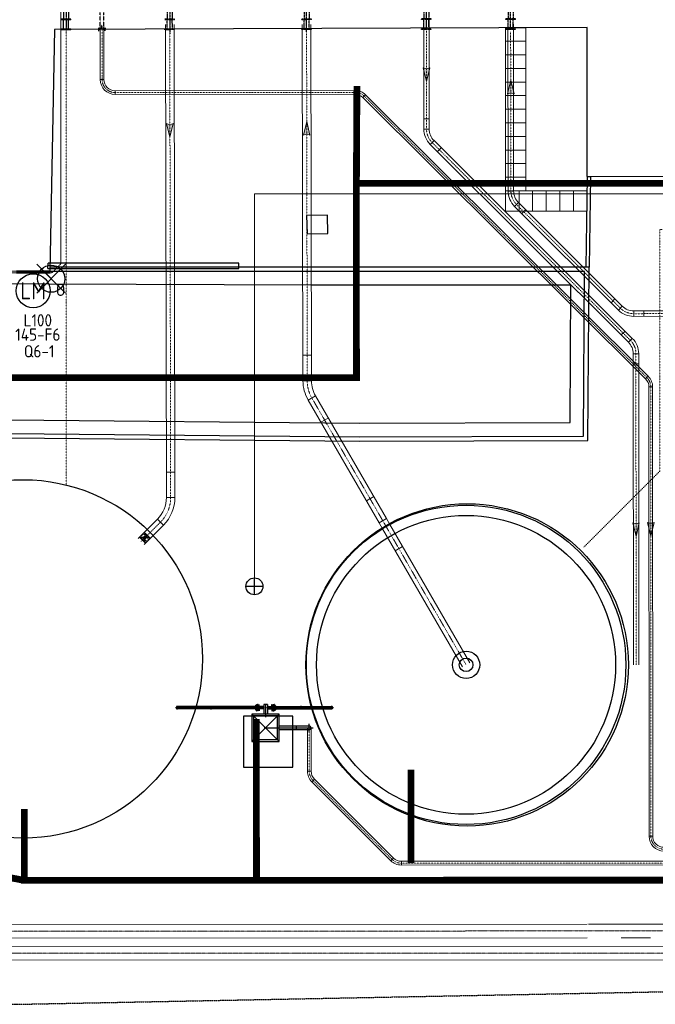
# Model space of a CAD drawing. Header units: metres. Extents: x -270273 to 328371, y -146885 to 591473.
# Tile 22 of 256: x -98333 to -79634, y -55346 to -26363. Entities that reach past the tile are written whole.
import ezdxf
from ezdxf.enums import TextEntityAlignment as Align
from ezdxf.lldxf.tags import DXFTag

# ---------------------------------------------------------------- set-up
doc = ezdxf.new("R2010")
doc.units = ezdxf.units.M
doc.header["$PDMODE"] = 1
for name, pattern in [('CENTER', [2, 1.25, -0.25, 0.25, -0.25]), ('CENTER2', [1.125, 0.75, -0.125, 0.125, -0.125]), ('DASHDOT', [1, 0.5, -0.25, 0, -0.25]), ('DASHED', [19.05, 12.7, -6.35]), ('HIDDEN2', [4.7625, 3.175, -1.5875]), ('RI-AWZI_PROCESLEIDING', [18.45, 6, -1.8, 1.75, -1.8, 1.75, -1.8, 1.75, -1.8]), ('RI-AWZI_SLIBLEIDING', [11, 5, -3, 0, -3]), ('RI-AWZI_TERREINRIOLERING', [19.8, 6, -1.8, 2.4, -1.8, 1.8, -1.8, 2.4, -1.8]), ('STIPPELFIJN', [0.375, 0.25, -0.125]), ('Tauw_L_Center2', [6.499, 4, -0.833, 0.833, -0.833])]:
    doc.linetypes.add(name, pattern=pattern)
doc.layers.get('0').update_dxf_attribs({"color": 151})
for name, color, linetype in [('0H', 6, 'CENTER'), ('0Hu1', 6, 'Continuous'), ('B-ME-IE-VERLICHTING-G', 253, 'Continuous'), ('B-ME-RI-PUT-G', 253, 'Continuous'), ('B-ME-WA-HYDRANT-G', 253, 'Continuous'), ('B-XX-OG-BEBOUWING-G', 1, 'Continuous'), ('B-XX-VH-KANTVERHARDING-G', 253, 'Continuous'), ('B-XX-VH-KANTVERHARDING-GN', 60, 'STIPPELFIJN'), ('B-XX-VH-MOLGOOT-V', 60, 'Continuous'), ('LBH-COLASIT', 6, 'HIDDEN2'), ('ME_N_-_EL999---LLVPE-110_pgr17~H_-----', 135, 'Tauw_L_Center2'), ('ME_N_-_EL999---LLVPE-110_pgr17~W_-----', 135, 'Continuous'), ('ME_N_-_EL999---LLVPE-250_pgr17~H_-----', 135, 'Tauw_L_Center2'), ('ME_N_-_EL999---LLVPE-63_zbr17~H_-----', 135, 'Tauw_L_Center2'), ('ME_N_-_EL999---LLVPE-63_zbr17~W_-----', 135, 'Continuous'), ('ME_N_A_EB00----vervuildelucht~-_-----', 135, 'Continuous'), ('ME_N_A_EB0059--W__afsluiter-65~-_-----', 135, 'Continuous')]:
    doc.layers.add(name, color=color, linetype=linetype)
for name, color, linetype, lineweight in [('B-CO-BC-BETONVORM-G', 50, 'Continuous', 18), ('B-XX-RI-AWZI_PROCESLEIDING-G', 30, 'RI-AWZI_PROCESLEIDING', 18), ('B-XX-RI-AWZI_SLIBLEIDING-G', 40, 'RI-AWZI_SLIBLEIDING', 18), ('B-XX-RI-AWZI_TERREINRIOLERING-G', 211, 'RI-AWZI_TERREINRIOLERING', 18), ('B-XX-VH-GRASBETON-V', 253, 'Continuous', 18), ('ME-CL', 6, 'CENTER2', 18)]:
    doc.layers.add(name, color=color, linetype=linetype, lineweight=lineweight)
doc.layers.add('B-XX-KL-ELEKTRA-G_HDSR', color=190, linetype='HDSR_Elektra', transparency=0.5)
doc.styles.add('BURO-018', font='Isocp.shx', dxfattribs={"height": 360})
doc.styles.add('BURO-025', font='Isocp.shx', dxfattribs={"height": 500})
doc.styles.get("Standard").update_dxf_attribs({"font": 'iv-font.shx'})
tags = doc.linetypes.add('HDSR_Elektra', pattern='A,25,-2,["E",Standard,S=1.5,R=0,X=0,Y=-0.75],-4', length=31).pattern_tags.tags
tags[6] = DXFTag(74, 10)

# ---------------------------------------------------------------- blocks, each defined once
blk = doc.blocks.new('2210065T')
for p, q in [((-92, 32), (-92, 20)), ((-92, 20), (-92, 11)), ((-72, 34), (-90, 34)), ((-90, 9), (-75, 9)), ((-42, 20), (-34, 20)), ((-40, 46), (9, 46)), ((0, 52), (-29, 52)), ((-27, 22), (3, 39)), ((0, 52), (12, 52)), ((8, 44), (12, 51)), ((24, -7), (24, 27)), ((53, 0), (24, 0)), ((26, 34), (30, 41)), ((72, 34), (90, 34)), ((90, 9), (75, 9)), ((92, 32), (93, 20)), ((93, 20), (92, 11)), ((-42, 0), (-34, 0)), ((-10, -12), (-29, -12)), ((3, -19), (-27, -2)), ((8, -24), (12, -31)), ((25, -12), (29, -12)), ((30, -21), (26, -14))]:
    blk.add_line(p, q)
blk.add_circle((0, 10), 75.5)
for centre, radius, start, end in [((-90, 32), 2, 90, 177.5), ((-90, 11), 2, 182.5, 270), ((-42, 28), 8, 156.009, 270), ((0, 10), 53.5, 83.991, 156.009), ((-34, 34), 14, 270, 300), ((-42, 45), 15, 27.8181, 36.7271), ((-4, 51), 14, 300, 330), ((5, 55), 8, 330, 83.991), ((38, 27), 14, 150, 180), ((37, 37), 8, 36.009, 150), ((0, 10), 53.5, 323.991, 36.009), ((90, 32), 2, 2.5, 90), ((90, 11), 2, 270, 357.5), ((-42, -8), 8, 90, 203.991), ((0, 10), 53.5, 203.991, 276.009), ((-42, -5), 15, 262.8119, 272.7577), ((-42, -5), 15, 272.7577, 332.1819), ((-34, -14), 14, 60, 90), ((-4, -31), 14, 30, 60), ((5, -35), 8, 276.009, 30), ((38, -7), 14, 180, 210), ((43, -5), 15, 207.8181, 270), ((37, -17), 8, 210, 323.991), ((43, -5), 15, 270, 277.1881)]:
    blk.add_arc(centre, radius, start, end)
for p in [(0, 46), (0, 0)]:
    blk.add_point(p)
at = {"layer": 'ME-CL'}
for p, q in [((-88, 10), (88, 10)), ((41, 81), (-3, 4)), ((41, -61), (-3, 16)), ((0, 98), (0, -77))]:
    blk.add_line(p, q, dxfattribs=at)
blk = doc.blocks.new('Vuilelucht top')
at = {"layer": 'ME_N_-_EL999---LLVPE-110_pgr17~H_-----'}
for points in [[(0, 707), (0, 308)], [(-38, 0), (1399, 0)]]:
    blk.add_lwpolyline(points, dxfattribs=at)
at = {"layer": 'ME_N_-_EL999---LLVPE-110_pgr17~W_-----', "linetype": 'Continuous'}
for p, q in [((55, 685), (-55, 685)), ((900, 55), (900, -55))]:
    blk.add_line(p, q, dxfattribs=at)
at = {"layer": 'ME_N_-_EL999---LLVPE-110_pgr17~W_-----'}
for points in [[(-55, 685), (-55, 400)], [(55, 685), (55, 400)], [(400, 55), (1285, 55)], [(400, -55), (1285, -55)]]:
    blk.add_lwpolyline(points, dxfattribs=at)
blk.add_arc((1285, 0), 55, 270, 90, dxfattribs=at)
at = {"layer": 'ME_N_-_EL999---LLVPE-250_pgr17~H_-----'}
blk.add_line((1285, -114), (1285, 114), dxfattribs=at)
at = {"layer": 'ME_N_-_EL999---LLVPE-63_zbr17~H_-----'}
for p, q in [((-2600, 542), (-2600, 642)), ((-1600, 542), (-1600, 642)), ((-296, 592), (-296, 624)), ((-296, 624), (-286, 624)), ((-296, 592), (-296, 561)), ((-286, 624), (-273, 629)), ((-286, 624), (-286, 592)), ((-286, 561), (-286, 592)), ((-269, 635), (-269, 685)), ((-269, 592), (-269, 685)), ((-269, 685), (-254, 685)), ((-269, 592), (-269, 500)), ((-254, 685), (-254, 656)), ((-254, 685), (-254, 592)), ((-251, 654), (-254, 656)), ((-254, 500), (-254, 592)), ((-251, 654), (-251, 654)), ((-251, 654), (-251, 592)), ((-251, 532), (-251, 592)), ((-205, 654), (-202, 656)), ((-205, 654), (-205, 654)), ((-205, 654), (-205, 592)), ((-205, 532), (-205, 592)), ((-187, 685), (-202, 685)), ((-202, 685), (-202, 656)), ((-202, 685), (-202, 592)), ((-202, 500), (-202, 592)), ((-187, 635), (-187, 685)), ((-187, 592), (-187, 685)), ((-187, 592), (-187, 500)), ((-170, 624), (-183, 629)), ((-160, 624), (-170, 624)), ((-170, 624), (-170, 592)), ((-170, 561), (-170, 592)), ((-160, 592), (-160, 624)), ((-160, 592), (-160, 561)), ((160, 592), (160, 624)), ((160, 624), (170, 624)), ((160, 592), (160, 561)), ((170, 624), (183, 629)), ((170, 624), (170, 592)), ((170, 561), (170, 592)), ((187, 635), (187, 685)), ((187, 592), (187, 685)), ((187, 685), (202, 685)), ((187, 592), (187, 500)), ((202, 685), (202, 656)), ((202, 685), (202, 592)), ((205, 654), (202, 656)), ((202, 500), (202, 592)), ((205, 654), (205, 654)), ((205, 654), (205, 592)), ((205, 532), (205, 592)), ((251, 654), (254, 656)), ((251, 654), (251, 654)), ((251, 654), (251, 592)), ((251, 532), (251, 592)), ((269, 685), (254, 685)), ((254, 685), (254, 656)), ((254, 685), (254, 592)), ((254, 500), (254, 592)), ((269, 635), (269, 685)), ((269, 592), (269, 685)), ((269, 592), (269, 500)), ((286, 624), (273, 629)), ((296, 624), (286, 624)), ((286, 624), (286, 592)), ((286, 561), (286, 592)), ((296, 592), (296, 624)), ((296, 592), (296, 561)), ((1050, 542), (1050, 642)), ((1950, 542), (1950, 642)), ((-296, 561), (-286, 561)), ((-286, 561), (-273, 556)), ((-269, 550), (-269, 500)), ((-269, 500), (-254, 500)), ((-251, 532), (-254, 529)), ((-254, 500), (-254, 529)), ((-251, 532), (-251, 532)), ((-205, 532), (-202, 529)), ((-205, 532), (-205, 532)), ((-202, 500), (-202, 529)), ((-187, 500), (-202, 500)), ((-187, 550), (-187, 500)), ((-170, 561), (-183, 556)), ((-160, 561), (-170, 561)), ((160, 561), (170, 561)), ((170, 561), (183, 556)), ((187, 550), (187, 500)), ((187, 500), (202, 500)), ((205, 532), (202, 529)), ((202, 500), (202, 529)), ((205, 532), (205, 532)), ((251, 532), (254, 529)), ((251, 532), (251, 532)), ((254, 500), (254, 529)), ((269, 500), (254, 500)), ((269, 550), (269, 500)), ((286, 561), (273, 556)), ((296, 561), (286, 561))]:
    blk.add_line(p, q, dxfattribs=at)
at = {"layer": 'ME_N_-_EL999---LLVPE-63_zbr17~H_-----', "linetype": 'DASHDOT'}
for q in [(-355, 592), (355, 592)]:
    blk.add_line((0, 592), q, dxfattribs=at)
at = {"layer": 'ME_N_-_EL999---LLVPE-63_zbr17~H_-----'}
for points in [[(-55, 592), (-2650, 592)], [(55, 592), (2000, 592)]]:
    blk.add_lwpolyline(points, dxfattribs=at)
for centre, start, end in [((-275, 635), 292.2359, 0), ((-181, 635), 180, 247.7641), ((181, 635), 292.2359, 0), ((275, 635), 180, 247.7641), ((-275, 550), 0, 67.7641), ((-181, 550), 112.2359, 180), ((181, 550), 0, 67.7641), ((275, 550), 112.2359, 180)]:
    blk.add_arc(centre, 6, start, end, dxfattribs=at)
at = {"layer": 'ME_N_-_EL999---LLVPE-63_zbr17~W_-----', "linetype": 'Continuous'}
for p, q in [((-2564, 624), (-2564, 561)), ((-2532, 624), (-2532, 561)), ((-1668, 624), (-1668, 561)), ((-1636, 624), (-1636, 561)), ((-1563, 624), (-1563, 561)), ((-1532, 624), (-1532, 561)), ((982, 624), (982, 561)), ((1013, 624), (1013, 561)), ((1086, 624), (1086, 561)), ((1118, 624), (1118, 561)), ((1882, 624), (1882, 561)), ((1914, 624), (1914, 561))]:
    blk.add_line(p, q, dxfattribs=at)
at = {"layer": 'ME_N_-_EL999---LLVPE-63_zbr17~W_-----'}
for points in [[(-296, 624), (-2600, 624)], [(-55, 624), (-160, 624)], [(55, 624), (160, 624)], [(296, 624), (1950, 624)], [(-296, 561), (-2600, 561)], [(-55, 561), (-160, 561)], [(55, 561), (160, 561)], [(296, 561), (1950, 561)]]:
    blk.add_lwpolyline(points, dxfattribs=at)
for centre, start, end in [((-2600, 592), 90, 270), ((-1600, 592), 270, 90), ((1050, 592), 90, 270), ((1950, 592), 270, 90)]:
    blk.add_arc(centre, 31.5, start, end, dxfattribs=at)
at = {"layer": 'ME_N_A_EB00----vervuildelucht~-_-----'}
for p, q in [((400, 400), (-400, -400)), ((400, -400), (-400, 400))]:
    blk.add_line(p, q, dxfattribs=at)
for points in [[(400, 400), (-400, 400), (-400, -400), (400, -400)], [(350, 350), (-350, 350), (-350, -350), (350, -350)]]:
    blk.add_lwpolyline(points, close=True, dxfattribs=at)
at = {"layer": 'ME_N_A_EB0059--W__afsluiter-65~-_-----', "xscale": -1, "rotation": 270}
blk.add_blockref('2210065T', (-251, 592), dxfattribs=at)
at = {"layer": 'ME_N_A_EB0059--W__afsluiter-65~-_-----', "rotation": 90}
blk.add_blockref('2210065T', (251, 592), dxfattribs=at)
blk = doc.blocks.new('M150600')
for p, q in [((-150, 142.5), (-150, -142.5)), ((-131, 142.5), (-150, 142.5)), ((-131, 142.5), (-131, -142.5)), ((-131, 75), (140.5, 75)), ((140.5, 142.5), (140.5, -142.5)), ((159.5, 142.5), (140.5, 142.5)), ((159.5, 142.5), (159.5, -142.5)), ((431, 75), (159.5, 75)), ((431, 142.5), (431, -142.5)), ((450, 142.5), (431, 142.5)), ((450, 142.5), (450, -142.5)), ((-131, -142.5), (-150, -142.5)), ((-131, -75), (140.5, -75)), ((159.5, -142.5), (140.5, -142.5)), ((431, -75), (159.5, -75)), ((450, -142.5), (431, -142.5))]:
    blk.add_line(p, q)
blk = doc.blocks.new('slibverwerkingsgebouw')
at = {"layer": '0H'}
for p, q in [((11100, -142), (11098, 2909)), ((13578, -141), (13576, 2911)), ((7575, -214), (7573, 2707)), ((499, 1821), (500, -150)), ((3549, 1411), (3550, -267))]:
    blk.add_line(p, q, dxfattribs=at)
at = {"layer": 'LBH-COLASIT'}
for p, q in [((1501, -149), (1501, 354)), ((1611, -149), (1611, 354)), ((1666, -116), (1446, -117)), ((1446, -132), (1446, -117)), ((1666, -131), (1446, -132)), ((1466, -187), (1466, -89)), ((1556, -156), (1556, -26)), ((1646, -184), (1646, -90)), ((1666, -131), (1666, -116))]:
    blk.add_line(p, q, dxfattribs=at)
at = {"layer": '0H', "color": 1, "linetype": 'CENTER', "rotation": 270.0390618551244}
for p in [(3550, 302), (7574, 305), (11100, 308), (13577, 309)]:
    blk.add_blockref('M150600', p, dxfattribs=at)
at = {"layer": '0Hu1', "rotation": 270.0390618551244}
blk.add_blockref('M150600', (500, 300), dxfattribs=at)
blk = doc.blocks.new('zuhydrt1')
for p, q in [((-0.5, 0), (0.5, 0)), ((0, -0.5), (0, 0.504))]:
    blk.add_line(p, q)
at = {"color": 15}
blk.add_line((0, -0.5), (0, -0.5), dxfattribs=at)
blk.add_line((0, -0.5), (0, -0.5), dxfattribs=at)
blk.add_circle((0, 0), 0.5)
blk = doc.blocks.new('E00172')
at = {"color": 0, "linetype": 'Continuous', "const_width": 0.5}
blk.add_lwpolyline([(-2.5, 0.75), (2.5, 0.75)], dxfattribs=at)
at = {"color": 0, "linetype": 'Continuous'}
blk.add_circle((0, 3.5), 2.5, dxfattribs=at)
at = {"color": 0, "linetype": 'Continuous', "style": 'BURO-018'}
for tag, p in [('E_GKAST', (0, 11.5)), ('E_GROEP', (0, 8.5)), ('E_SGROEP', (4.5, 8.5)), ('E_ARMCODE', (0, 3.5)), ('E_SLET', (4.5, 2.5))]:
    blk.add_attdef(tag, text='', height=1.8, dxfattribs=at).set_placement(p, align=Align.MIDDLE)
blk = doc.blocks.new('meAF125T-Z')
for p, q in [((-200, 92), (-197, 95)), ((-200, -91), (-200, 92)), ((-197, -94), (-197, 95)), ((-181, 125), (-181, -125)), ((-177, 79), (-148, 70)), ((-52, 70), (-23, 79)), ((-19, 125), (-3, 125)), ((-19, -125), (-19, 125)), ((-3, 125), (-3, 95)), ((-3, 95), (0, 92)), ((-3, 95), (-3, -94)), ((0, 92), (0, -91)), ((-197, -94), (-200, -91)), ((-197, -125), (-197, -94)), ((-181, -125), (-197, -125)), ((-148, -70), (-177, -79)), ((-23, -79), (-52, -70)), ((-3, -125), (-19, -125)), ((0, -91), (-3, -94)), ((-3, -94), (-3, -125))]:
    blk.add_line(p, q)
at = {"linetype": 'Continuous'}
for p, q in [((-181, 125), (-197, 125)), ((-197, 95), (-197, 125)), ((-148, 0), (-148, 70)), ((-148, 0), (-148, -70)), ((-52, 0), (-52, 70)), ((-52, 0), (-52, -70))]:
    blk.add_line(p, q, dxfattribs=at)
blk.add_lwpolyline([(-115, 15), (-85, 15), (-85, -15), (-115, -15)], close=True, dxfattribs=at)
for centre, start, end in [((-175, 85), 180, 254.3205), ((-25, 85), 285.6795, 0), ((-175, -85), 105.6795, 180), ((-25, -85), 0, 74.3205)]:
    blk.add_arc(centre, 6, start, end)
for centre, radius, start, end in [((-100, 70), 47.5, 0, 180), ((-100, 0), 42.9, 79.9391, 199.9391), ((-100, 0), 42.9, 319.9391, 79.9391), ((-100, -70), 47.5, 180, 0), ((-100, 0), 42.9, 199.9391, 319.9391)]:
    blk.add_arc(centre, radius, start, end, dxfattribs=at)
for p in [(-200, 0), (-100, 118), (0, 0), (-100, -117)]:
    blk.add_point(p, dxfattribs=at)
blk = doc.blocks.new('zustrmr')
at = {"color": 0}
blk.add_line((1, 0.24), (0, 0), dxfattribs=at)
for p, q in [((0, 0), (1, -0.24)), ((0.92, 0), (1, 0.24)), ((1, -0.24), (0.92, 0))]:
    blk.add_line(p, q)
for points in [[(0, 0), (1, 0.24), (0.92, 0)], [(0, 0), (1, -0.24), (0.92, 0)]]:
    blk.add_solid(points, dxfattribs=at)

msp = doc.modelspace()

# ---------------------------------------------------------------- linework, layer by layer
at = {"layer": 'B-CO-BC-BETONVORM-G'}
for p, q in [((-81600.299, -52986.9985), (-78806.5512, -52986.1294)), ((-80634.4886, -53386.6981), (-79772.1127, -53386.4298))]:
    msp.add_line(p, q, dxfattribs=at)
for points in [[(-128943.9409, -53001.727), (-81640.085, -52987.0109)], [(-128943.8544, -53401.727), (-81639.9606, -53387.0109)]]:
    msp.add_lwpolyline(points, dxfattribs=at)
for points in [[(-75048.9131, -53634.9444), (-128943.8004, -53651.5532, -0.1989116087)], [(-75048.8266, -54034.9444), (-128943.7139, -54051.5532, -0.1989116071)]]:
    msp.add_lwpolyline(points, format="xyb", dxfattribs=at)
at = {"layer": 'B-ME-IE-VERLICHTING-G'}
msp.add_lwpolyline([(-96981.5572, -33563.7885), (-97829.8952, -34411.692), (-97405.7262, -33987.7403), (-97829.6779, -33563.5713), (-96981.7744, -34411.9093)], dxfattribs=at)
msp.add_circle((-97405.7262, -33987.7403), 399.808, dxfattribs=at)
at = {"layer": 'B-ME-RI-PUT-G'}
msp.add_lwpolyline([(-89267.6367, -32656.0409), (-89280.2963, -32116.1888), (-89891.3381, -32130.518), (-89878.6785, -32670.3701), (-89267.6367, -32656.0409)], dxfattribs=at)
at = {"layer": 'B-XX-KL-ELEKTRA-G_HDSR', "linetype": 'DASHED', "const_width": 200}
for points in [[(-71886.1934, -15882.1771), (-71878.4541, -51688.2601), (-98198.6293, -51698.4983), (-98199.0842, -49593.9491)], [(-88411.793, -28312.7324), (-88427.2626, -31181.8366), (-71882.8872, -31178.2606)], [(-88427.2626, -31181.8366), (-88426.0271, -36897.9126), (-106235.4592, -36901.7621), (-106233.5659, -45661.3115)], [(-91369.4781, -46952.4729), (-91367.633, -51695.8411)], [(-86819.1562, -48441.4894), (-86818.5618, -51191.4893)], [(-98198.6293, -51698.4983), (-105489.5679, -50288.1589)]]:
    msp.add_lwpolyline(points, dxfattribs=at)
at = {"layer": 'B-XX-OG-BEBOUWING-G'}
for p, q in [((-97500.552, -33684.9539), (-97499.8605, -33534.9537)), ((-91882.1191, -33533.7394), (-97499.8605, -33534.9537)), ((-91882.0867, -33683.7394), (-91882.1191, -33533.7394)), ((-97500.552, -33684.9539), (-91882.0867, -33683.7394))]:
    msp.add_line(p, q, dxfattribs=at)
for points in [[(-97307.5265, -26650.6998), (-97448.7638, -33775.7666), (-118046.5876, -33672.4893), (-118083.7909, -18986.4376), (-97507.8732, -18910.3546), (-97425.6974, -19284.1823), (-93499.044, -19280.7964), (-74625.0142, -19393.4205), (-74605.8495, -31181.6193), (-76293.7714, -31186.5849), (-76299.4596, -30991.1939), (-81635.4268, -30974.4943), (-81638.9079, -26593.9896), (-94643.5273, -26641.4354)], [(-91748.7001, -48361.9597), (-90296.35, -48361.4568), (-90296.8694, -46861.4569), (-91749.2195, -46861.9598), (-91748.8952, -48361.9597)]]:
    msp.add_lwpolyline(points, close=True, dxfattribs=at)
for points in [[(-81635.4268, -30974.4943), (-81679.7986, -33645.732)], [(-81635.4268, -30974.4943), (-81535.4268, -30974.5725), (-81581.7059, -33645.7318)]]:
    msp.add_lwpolyline(points, dxfattribs=at)
at = {"layer": 'B-XX-OG-BEBOUWING-G', "flags": 128}
msp.add_lwpolyline([(-91748.8952, -48361.9597), (-90296.35, -48361.4568), (-90296.8694, -46861.4569), (-91749.2195, -46861.9598), (-91748.8952, -48361.9597)], dxfattribs=at)
at = {"layer": 'B-XX-OG-BEBOUWING-G'}
for centre, radius in [((-98230.749, -45178.6107), 5274.4446), ((-85170.0964, -45355.8909), 4743.7386), ((-85200.0334, -45353.953), 4700), ((-85200.0334, -45353.953), 4400), ((-85200.0334, -45353.953), 400), ((-85200.0334, -45353.953), 200)]:
    msp.add_circle(centre, radius, dxfattribs=at)
at = {"layer": 'B-XX-RI-AWZI_PROCESLEIDING-G'}
msp.add_lwpolyline([(-128943.8976, -53201.727), (-81640.0228, -53187.0109), (-78766.7029, -53186.117)], dxfattribs=at)
msp.add_lwpolyline([(-75048.8698, -53834.9444), (-128943.7572, -53851.5532, -0.1989116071)], format="xyb", dxfattribs=at)
at = {"layer": 'B-XX-RI-AWZI_SLIBLEIDING-G', "linetype": 'Continuous'}
for p, q in [((-95963.9234, -28123.6449), (-95853.9236, -28123.4683)), ((-95523.5289, -28562.9383), (-95523.6277, -28452.9383)), ((-88467.4104, -28556.6022), (-88467.5092, -28446.6023)), ((-88234.199, -28652.8275), (-88156.5606, -28574.9026)), ((-86444.9836, -29281.1777), (-86284.9837, -29281.0341)), ((-86444.7142, -29581.1776), (-86284.7143, -29581.034)), ((-86256.8563, -30033.5575), (-86143.8208, -29920.3188)), ((-86044.5339, -30245.4989), (-85931.4984, -30132.2603)), ((-83961.6942, -31107.169), (-83801.6944, -31106.8743)), ((-83961.1417, -31407.1685), (-83801.1419, -31406.8738)), ((-83773.5648, -31858.6644), (-83660.4593, -31745.4958)), ((-83561.3736, -32070.7372), (-83448.2681, -31957.5686)), ((-80933.3728, -34697.2718), (-80820.2673, -34584.1032)), ((-80721.1816, -34909.3446), (-80608.0761, -34796.176)), ((-80268.581, -35096.67), (-80268.6256, -34936.67)), ((-79968.581, -35096.5863), (-79968.6256, -34936.5863)), ((-80635.8047, -35644.5233), (-80522.7692, -35531.2846)), ((-80423.4822, -35856.4647), (-80310.4468, -35743.2261)), ((-80282.5886, -36196.0467), (-80122.5886, -36196.002)), ((-89750.0744, -36242.3371), (-90000.074, -36242.7975)), ((-80282.5049, -36496.0467), (-80122.5049, -36496.002)), ((-89748.6931, -36992.3358), (-89998.6927, -36992.7963)), ((-79919.4071, -36937.0492), (-79841.7687, -36859.1243)), ((-79822.3222, -37170.7211), (-79712.3222, -37170.6869)), ((-89628.6625, -37438.4038), (-89845.134, -37563.4642)), ((-89253.4813, -38087.8182), (-89469.9527, -38212.8786)), ((-93768.25, -39679.0468), (-94018.2495, -39679.5072)), ((-93766.8687, -40429.0455), (-94016.8683, -40429.506)), ((-87918.1629, -40399.1678), (-88134.6344, -40524.2282)), ((-94101.9776, -41240.5396), (-94278.8093, -41063.8179)), ((-87542.9817, -41048.5821), (-87759.4531, -41173.6426)), ((-87442.9333, -41221.7593), (-87659.4048, -41346.8197)), ((-94632.1427, -41771.0347), (-94808.9744, -41594.313)), ((-87067.7521, -41871.1737), (-87284.2236, -41996.2341)), ((-89759.2324, -48484.8613), (-89869.2324, -48484.892)), ((-89662.5126, -48718.1796), (-89740.2726, -48795.983)), ((-79818.2075, -50395.4745), (-79708.2075, -50395.4403)), ((-87338.6742, -51040.7214), (-87416.4342, -51118.5249)), ((-87105.302, -51137.3111), (-87105.2713, -51247.3111))]:
    msp.add_line(p, q, dxfattribs=at)
at = {"layer": 'B-XX-RI-AWZI_SLIBLEIDING-G', "flags": 128}
msp.add_lwpolyline([(-81736.1771, -41888.1631), (-79500.7624, -39651.5006), (-79502.9764, -32535.7647), (-71675.0691, -32533.7782), (-71678.4294, -16987.6282), (-69916.2591, -15232.8341), (-69922.4527, -9885.6101)], dxfattribs=at)
at = {"layer": 'B-XX-RI-AWZI_SLIBLEIDING-G', "linetype": 'Continuous'}
for points in [[(-80280.0336, -45352.5802), (-80282.5886, -36196.0467, 0.1990732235), (-80423.4822, -35856.4647), (-86256.8563, -30033.5575, -0.1989123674), (-86444.7142, -29581.1776), (-86447.6019, -26365.3847)], [(-80120.0336, -45352.5355), (-80122.5886, -36196.002, 0.1990732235), (-80310.4468, -35743.2261), (-86143.8208, -29920.3188, -0.1989123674), (-86284.7143, -29581.034), (-86287.6019, -26365.241)], [(-73289.4407, -50833.4432), (-79378.0706, -50835.3376, -0.4142135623), (-79818.2075, -50395.4745), (-79822.3222, -37170.7211, 0.1993101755), (-79919.4071, -36937.0492), (-88234.199, -28652.8275, 0.1986671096), (-88467.4104, -28556.6022), (-95523.5289, -28562.9383, -0.4140063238), (-95963.9234, -28123.6449), (-95966.5142, -26510.0195)], [(-73289.4741, -50723.4432), (-79378.1048, -50725.3376, -0.4142135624), (-79708.2075, -50395.4403), (-79712.3222, -37170.6869, 0.1993101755), (-79841.7687, -36859.1243), (-88156.5606, -28574.9026, 0.1986671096), (-88467.5092, -28446.6023), (-95523.6277, -28452.9383, -0.4140063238), (-95853.9236, -28123.4683), (-95856.5143, -26509.8429)], [(-94042.5097, -26506.7255), (-94016.8683, -40429.506, -0.1993101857), (-94278.8093, -41063.8179), (-94848.9918, -41634.3553)], [(-93792.5102, -26506.2651), (-93766.8687, -40429.0455, -0.1993101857), (-94101.9776, -41240.5396), (-94672.1601, -41811.0769)], [(-90018.0115, -26503.1117), (-89998.6927, -36992.7963, 0.1312550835), (-89845.134, -37563.4642), (-87759.4531, -41173.6426), (-87659.4048, -41346.8197), (-87658.5731, -41348.2593)], [(-89768.0119, -26502.6513), (-89748.6931, -36992.3358, 0.1312550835), (-89628.6625, -37438.4038), (-87542.9817, -41048.5821), (-87442.9333, -41221.7593), (-87442.1017, -41223.1989)], [(-54340.2776, -35089.4351), (-80268.581, -35096.67, -0.1989123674), (-80721.1816, -34909.3446), (-83773.5648, -31858.6644, -0.1985062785), (-83961.1417, -31407.1685), (-83970.1836, -26497.5631)], [(-54340.3223, -34929.4351), (-80268.6256, -34936.67, -0.1989123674), (-80608.0761, -34796.176), (-83660.4593, -31745.4958, -0.1985062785), (-83801.1419, -31406.8738), (-83810.1836, -26497.4194)], [(-89869.5895, -47205.2561), (-89869.2324, -48484.892, 0.1989123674), (-89740.2726, -48795.983), (-87416.4342, -51118.5249, 0.1989123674), (-87105.2713, -51247.3111), (-73289.3163, -51243.4559)], [(-89759.5895, -47205.2254), (-89759.2324, -48484.8613, 0.1989123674), (-89662.5126, -48718.1796), (-87338.6742, -51040.7214, 0.1989123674), (-87105.302, -51137.3111), (-73289.3497, -51133.456)]]:
    msp.add_lwpolyline(points, format="xyb", dxfattribs=at)
at = {"layer": 'B-XX-RI-AWZI_SLIBLEIDING-G'}
for points in [[(-80200.0336, -45352.5578), (-80202.5886, -36196.0244, 0.1990732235), (-80366.9645, -35799.8454), (-86200.3386, -29976.9381, -0.1989123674), (-86364.7143, -29581.1058), (-86367.6019, -26365.3128)], [(-73348.3244, -50778.4615), (-79378.0877, -50780.3376, -0.4142135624), (-79763.2075, -50395.4574), (-79767.3222, -37170.704, 0.1993101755), (-79880.5879, -36898.0867), (-88195.3798, -28613.8651, 0.1986671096), (-88467.4598, -28501.6023), (-95523.5783, -28507.9383, -0.4140063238), (-95908.9235, -28123.5566), (-95911.5143, -26509.9312)], [(-93917.5099, -26506.4953), (-93891.8685, -40429.2757, -0.1993101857), (-94190.3935, -41152.1788), (-94760.5759, -41722.7161)], [(-89893.0117, -26502.8815), (-89873.6929, -36992.5661, 0.1312550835), (-89736.8982, -37500.934), (-87651.2174, -41111.1123), (-87551.1691, -41284.2895)], [(-69720.6987, -35013.7268), (-80268.6033, -35016.67, -0.1989123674), (-80664.6288, -34852.7603), (-83717.012, -31802.0801, -0.1985062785), (-83881.1418, -31407.0212), (-83889.7907, -26710.8509)], [(-89814.5895, -47205.2407), (-89814.2324, -48484.8767, 0.1989123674), (-89701.3926, -48757.0813), (-87377.5542, -51079.6232, 0.1989123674), (-87105.2866, -51192.3111), (-73348.2358, -51188.4724)]]:
    msp.add_lwpolyline(points, format="xyb", dxfattribs=at)
for points in [[(-96967.4769, -26509.2341), (-96964.5483, -40058.7701)], [(-87551.1691, -41284.2895), (-85200.0334, -45353.953)]]:
    msp.add_lwpolyline(points, dxfattribs=at)
at = {"layer": 'B-XX-RI-AWZI_SLIBLEIDING-G', "linetype": 'Continuous'}
for points in [[(-87658.5731, -41348.2593), (-85308.2691, -45416.4832)], [(-87442.1017, -41223.1989), (-85091.7977, -45291.4228)]]:
    msp.add_lwpolyline(points, dxfattribs=at)
at = {"layer": 'B-XX-RI-AWZI_TERREINRIOLERING-G'}
for points in [[(-91427.027, -43042.9485), (-91429.5245, -31488.4061), (-74060.116, -31484.6518), (-74065.9534, -12720.7428)], [(-97122.7916, -18295.0723), (-97119.7907, -32178.7283)]]:
    msp.add_lwpolyline(points, dxfattribs=at)
msp.add_lwpolyline([(-97119.7907, -32178.7283), (-97119.5009, -33519.7137, -0.197293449), (-97138.0994, -33565.0411), (-97360.8789, -33790.7119, -0.2005322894), (-97406.7664, -33809.8985), (-107093.228, -33811.9922)], format="xyb", dxfattribs=at)
at = {"layer": 'B-XX-VH-GRASBETON-V'}
for points in [[(-83440.3661, -26999.4364), (-83440.4525, -26599.4364), (-84040.4525, -26599.5661), (-84040.3661, -26999.5661)], [(-83440.2796, -27399.4364), (-83440.3661, -26999.4364), (-84040.3661, -26999.5661), (-84040.2796, -27399.5661)], [(-83440.1931, -27799.4364), (-83440.2796, -27399.4364), (-84040.2796, -27399.5661), (-84040.1931, -27799.5661)], [(-83440.1067, -28199.4364), (-83440.1931, -27799.4364), (-84040.1931, -27799.5661), (-84040.1067, -28199.5661)], [(-83440.0202, -28599.4364), (-83440.1067, -28199.4364), (-84040.1067, -28199.5661), (-84040.0202, -28599.5661)], [(-83439.9338, -28999.4364), (-83440.0202, -28599.4364), (-84040.0202, -28599.5661), (-84039.9338, -28999.5661)], [(-83439.8473, -29399.4364), (-83439.9338, -28999.4364), (-84039.9338, -28999.5661), (-84039.8473, -29399.5661)], [(-83439.7609, -29799.4364), (-83439.8473, -29399.4364), (-84039.8473, -29399.5661), (-84039.7608, -29799.5661)], [(-83439.6744, -30199.4364), (-83439.7609, -29799.4364), (-84039.7608, -29799.5661), (-84039.6744, -30199.5661)], [(-83439.5879, -30599.4364), (-83439.6744, -30199.4364), (-84039.6744, -30199.5661), (-84039.5879, -30599.566)], [(-83439.5015, -30999.4363), (-83439.5879, -30599.4364), (-84039.5879, -30599.566), (-84039.5015, -30999.566)], [(-83439.415, -31399.4363), (-83439.5015, -30999.4363), (-84039.5015, -30999.566), (-84039.415, -31399.566)], [(-84042.3435, -31999.2218), (-83642.3436, -31999.1353), (-83642.4732, -31399.1353), (-84042.4732, -31399.2218)], [(-83642.3436, -31999.1353), (-83242.3436, -31999.0489), (-83242.4732, -31399.0489), (-83642.4732, -31399.1353)], [(-83242.3436, -31999.0489), (-82842.3436, -31998.9624), (-82842.4733, -31398.9624), (-83242.4732, -31399.0489)], [(-82842.3436, -31998.9624), (-82442.3436, -31998.876), (-82442.4733, -31398.876), (-82842.4733, -31398.9624)], [(-82442.3436, -31998.876), (-82042.3436, -31998.7895), (-82042.4733, -31398.7895), (-82442.4733, -31398.876)], [(-82042.3436, -31998.7895), (-81642.3436, -31998.703), (-81642.4733, -31398.7031), (-82042.4733, -31398.7895)]]:
    msp.add_lwpolyline(points, close=True, dxfattribs=at)
at = {"layer": 'B-XX-VH-KANTVERHARDING-G'}
for points in [[(-139279.2241, -54040.3441), (-139298.203, -51523.2212, -0.4541330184), (-138367.1851, -50690.0108), (-120897.4509, -50925.743), (-104940.6155, -51141.0605), (-104933.7865, -45877.6457, -0.4204769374), (-98640.3798, -38541.4167), (-88323.9423, -38640.2291), (-81744.6637, -38619.9863), (-81712.5701, -33775.7321), (-89741.3672, -33775.7497), (-97448.7638, -33775.7666)], [(-129601.6111, -50938.3031), (-120899.205, -51055.7312), (-104810.7864, -51272.8242), (-104803.7791, -45872.0414, -0.4205144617), (-98636.7063, -38671.4579), (-88324.3649, -38770.231), (-81615.5195, -38749.5896), (-81581.7059, -33645.7318), (-89741.3674, -33645.7497), (-97443.8675, -33645.7666)]]:
    msp.add_lwpolyline(points, format="xyb", dxfattribs=at)
msp.add_lwpolyline([(-66789.8517, -44119.5965), (-72041.5697, -44059.366), (-72065.7409, -51602.029), (-89273.3789, -51710.5574), (-98229.3256, -51763.9977), (-98229.609, -50453.0551)], dxfattribs=at)
at = {"layer": 'B-XX-VH-KANTVERHARDING-GN'}
msp.add_lwpolyline([(-140356.968, -54907.7624), (-138467.0163, -54998.3242), (-98439.949, -55345.9754), (-78966.7129, -54966.7942), (-49899.8734, -53717.8587), (-29617.4446, -52718.0673)], dxfattribs=at)
at = {"layer": 'B-XX-VH-MOLGOOT-V'}
msp.add_lwpolyline([(-139673.2861, -54829.3962), (-139698.1859, -51527.0039, -0.4480398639), (-138342.1018, -50290.3129), (-120892.0539, -50525.7794), (-105340.0898, -50735.6337), (-105333.8088, -45894.5495, -0.4203679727), (-98651.3928, -38141.2929), (-88322.6421, -38240.2232), (-82142.0305, -38221.207), (-82115.2289, -34175.7329), (-89742.0963, -34175.7497), (-118163.8441, -34072.0642), (-118163.845, -33665.5057)], format="xyb", dxfattribs=at)

# ---------------------------------------------------------------- block references
at = {"layer": 'B-ME-IE-VERLICHTING-G'}
ref = msp.add_blockref('E00172', (-97935.3286, -33643.4294), dxfattribs=dict(at, xscale=200, yscale=200, zscale=200, rotation=179.9350771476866))
ref.add_attrib('E_ARMCODE', 'LM', dxfattribs={"layer": '0', "color": 2, "linetype": 'Continuous', "height": 500, "rotation": 0.01238369, "style": 'BURO-025'}).set_placement((-97936.1217, -34343.429), align=Align.MIDDLE)
ref.add_attrib('E_SLET', 'O', dxfattribs={"layer": '0', "color": 1, "linetype": 'Continuous', "height": 360, "rotation": 0.01238369, "style": 'BURO-018'}).set_placement((-97128.4904, -34315.5118), align=Align.MIDDLE)
ref.add_attrib('E_GROEP', '145-F6', dxfattribs={"layer": '0', "color": 1, "linetype": 'Continuous', "height": 360, "rotation": 0.01238369, "style": 'BURO-018'}).set_placement((-97798.3961, -35631.6519), align=Align.MIDDLE)
ref.add_attrib('E_GKAST', 'L100', dxfattribs={"layer": '0', "color": 1, "linetype": 'Continuous', "height": 360, "rotation": 0.01238369, "style": 'BURO-018'}).set_placement((-97800.128, -35211.1388), align=Align.MIDDLE)
ref.add_attrib('E_SGROEP', 'Q6-1', dxfattribs={"layer": '0', "color": 1, "linetype": 'Continuous', "height": 360, "rotation": 0.01238369, "style": 'BURO-018'}).set_placement((-97760.9911, -36123.2079), align=Align.MIDDLE)
at = {"layer": 'B-ME-WA-HYDRANT-G', "xscale": 500.0000000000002, "yscale": 500.0000000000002, "zscale": 500.0000000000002, "rotation": 90.01238424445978}
msp.add_blockref('zuhydrt1', (-91426.5, -43042.9484), dxfattribs=at)
at = {"layer": 'B-XX-RI-AWZI_SLIBLEIDING-G'}
for name, p, rotation in [('slibverwerkingsgebouw', (-97467.4767, -26509.683), 0.01238424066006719), ('meAF125T-Z', (-94718.2297, -41680.3435), 225.0178245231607), ('Vuilelucht top', (-91099.517, -47205.5993), 0.01598725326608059)]:
    msp.add_blockref(name, p, dxfattribs=dict(at, rotation=rotation))
for p, xscale, yscale, zscale, rotation in [((-86365.9739, -28178.2857), 400.0000000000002, 400.0000000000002, 400.0000000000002, 90.05144887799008), ((-83887.148, -28145.8004), 400.0000000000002, 400.0000000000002, 400.0000000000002, 270.1055209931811), ((-93912.6734, -29822.5356), 400.0000000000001, 400.0000000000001, 400.0000000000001, 90.1055210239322), ((-89889.0235, -29358.2971), 399.9999999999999, 399.9999999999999, 399.9999999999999, 270.1055210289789), ((-80201.0878, -41574.5654), 400.0000000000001, 400.0000000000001, 400.0000000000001, 90.01598756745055), ((-79765.9556, -41562.8129), 399.9999999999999, 399.9999999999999, 399.9999999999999, 90.01782678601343)]:
    msp.add_blockref('zustrmr', p, dxfattribs=dict(at, xscale=xscale, yscale=yscale, zscale=zscale, rotation=rotation))

doc.saveas('drawing.dxf')
